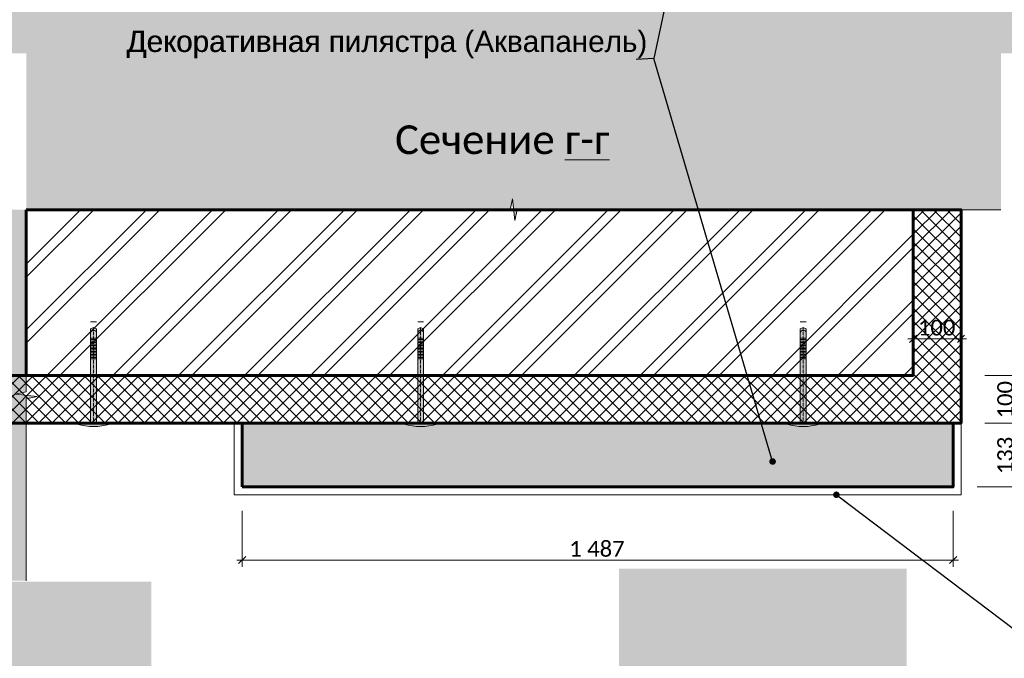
# Model space of a CAD drawing. Header units: millimetres. Extents: x 606744 to 1334424, y 366813 to 458563.
# Tile 4 of 21: x 1305040 to 1307099, y 440604 to 441940. Entities that reach past the tile are written whole.
import ezdxf

# ---------------------------------------------------------------- set-up
doc = ezdxf.new("R2010")
doc.units = ezdxf.units.MM
doc.header["$MEASUREMENT"] = 0
doc.linetypes.add('GESTRICHELT', pattern=[0.75, 0.5, -0.25])
doc.linetypes.add('Разомкнутая', pattern=[158.74999523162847, 95.24999856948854, -63.49999666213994])
doc.layers.add('- 2D четрежи', color=7, linetype='Continuous')
doc.layers.add('Размер - Осевые Размеры', color=7, linetype='Continuous')
for name, color, linetype, lineweight in [('- 2D четрежи_Ном._пера__1', 7, 'Continuous', 15), ('- 2D четрежи_Ном._пера__19', 255, 'Continuous', 0), ('0_Ном._пера__1', 7, 'Continuous', 15), ('0_Ном._пера__41', 7, 'Continuous', 60), ('1 Молдинги_Ном._пера__120', 7, 'Continuous', 5), ('Аннотация - Выносная Надпись.Фасад фрагмент_Ном._пера__1', 7, 'Continuous', 15), ('Конструктив - Стены Несущие_Ном._пера__1', 7, 'Continuous', 15), ('Конструктив - Стены Несущие_Ном._пера__41', 7, 'Continuous', 60), ('Размер - Осевые Размеры_Ном._пера__1', 7, 'Continuous', 15)]:
    doc.layers.add(name, color=color, linetype=linetype, lineweight=lineweight)
doc.layers.add('0_Ном._пера__62', color=7, linetype='Continuous', lineweight=25, true_color=0xaaaaaa)
doc.layers.add('Конструктив - Стены Несущие_Ном._пера__62', color=7, linetype='Continuous', lineweight=25, true_color=0xaaaaaa)
doc.styles.add('СГЕНЕРИР_СТИЛЬ_1', font='arial.ttf')
doc.styles.add('СГЕНЕРИР_СТИЛЬ_2', font='calibri.ttf')
doc.dimstyles.new('СГЕНЕРИР_СТИЛЬ__2', dxfattribs={"dimtxt": 33.00000071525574, "dimasz": 14.25, "dimexe": 0.18, "dimexo": 50, "dimgap": 0, "dimtad": 1, "dimdec": 0, "dimzin": 0, "dimdsep": 46, "dimtxsty": 'СГЕНЕРИР_СТИЛЬ_2', "dimblk": 'ARROWHEAD_6', "dimblk1": 'ARROWHEAD_6', "dimblk2": 'ARROWHEAD_6', "dimcen": 0.09, "dimclrd": 7, "dimclre": 7, "dimclrt": 7, "dimazin": 0, "dimtfac": 1, "dimtdec": 4, "dimtmove": 0, "dimatfit": 3, "dimfxl": 1, "dimtolj": 1, "dimtzin": 0, "dimarcsym": 0})
doc.dimstyles.new('СГЕНЕРИР_СТИЛЬ__4', dxfattribs={"dimtxt": 33.00000071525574, "dimasz": 14.25, "dimexe": 0.18, "dimexo": 50, "dimgap": 0, "dimtad": 1, "dimtih": 1, "dimtoh": 1, "dimdec": 0, "dimzin": 0, "dimdsep": 46, "dimtxsty": 'СГЕНЕРИР_СТИЛЬ_2', "dimblk": 'ARROWHEAD_6', "dimblk1": 'ARROWHEAD_6', "dimblk2": 'ARROWHEAD_6', "dimcen": 0.09, "dimclrd": 7, "dimclre": 7, "dimclrt": 7, "dimazin": 0, "dimtfac": 1, "dimtdec": 4, "dimtmove": 0, "dimatfit": 3, "dimfxl": 1, "dimtolj": 1, "dimtzin": 0, "dimarcsym": 0})
doc.dimstyles.new('СГЕНЕРИР_СТИЛЬ__7', dxfattribs={"dimtxt": 0.18, "dimasz": 27.36, "dimexe": 0.18, "dimexo": 0.0625, "dimgap": 0, "dimtad": 0, "dimtih": 1, "dimtoh": 1, "dimdec": 4, "dimzin": 0, "dimdsep": 46, "dimcen": 0.09, "dimadec": 0, "dimazin": 0, "dimtfac": 1, "dimtdec": 4, "dimtmove": 0, "dimatfit": 3, "dimldrblk": 'ARROWHEAD_11', "dimfxl": 1, "dimtolj": 1, "dimtzin": 0, "dimarcsym": 0})

# ---------------------------------------------------------------- blocks, each defined once
blk = doc.blocks.new('*D161', base_point=(491085.4970332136, 0))
at = {"layer": 'Размер - Осевые Размеры_Ном._пера__1', "color": 7, "linetype": 'Continuous', "lineweight": 15, "transparency": 16777216}
for p, q in [((1305505.461137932, 440795.3652542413), (1305505.461137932, 440912.5368662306)), ((1306992.431639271, 440795.3652542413), (1306992.431639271, 440912.5357835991)), ((1305494.211137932, 440809.4277542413), (1305505.461137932, 440809.4277542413)), ((1305512.961137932, 440816.9277542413), (1305497.961137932, 440801.9277542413)), ((1305505.461137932, 440809.4277542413), (1306992.431639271, 440809.4277542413)), ((1306984.931639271, 440801.9277542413), (1306999.931639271, 440816.9277542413)), ((1306992.431639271, 440809.4277542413), (1307003.681639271, 440809.4277542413))]:
    blk.add_line(p, q, dxfattribs=at)
at = {"layer": 'Размер - Осевые Размеры_Ном._пера__1', "color": 7, "lineweight": 15, "transparency": 16777216, "insert": (1306189.456131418, 440816.0277542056), "char_height": 33.00000071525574, "attachment_point": 7, "style": 'СГЕНЕРИР_СТИЛЬ_2'}
blk.add_mtext('\\A1;1\\~487', dxfattribs=at)
blk = doc.blocks.new('ARROWHEAD_6')
at = {"color": 0, "linetype": 'Continuous', "lineweight": 0}
for p, q in [((0, 0), (-1, 0)), ((-0.5, -0.5), (0.5, 0.5))]:
    blk.add_line(p, q, dxfattribs=at)
blk = doc.blocks.new('*D162', base_point=(491085.4970332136, 0))
at = {"layer": 'Размер - Осевые Размеры_Ном._пера__1', "color": 7, "linetype": 'Continuous', "lineweight": 15, "transparency": 16777216}
for p, q in [((1307138.632578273, 441096.0223320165), (1307058.946200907, 441096.0223320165)), ((1307117.070078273, 441103.5223320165), (1307132.070078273, 441088.5223320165)), ((1307124.570078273, 440962.5357835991), (1307124.570078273, 441096.0223320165)), ((1307117.070078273, 440970.0357835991), (1307132.070078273, 440955.0357835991)), ((1307138.632578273, 440962.5357835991), (1307042.431639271, 440962.5357835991)), ((1307124.570078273, 440951.2857835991), (1307124.570078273, 440962.5357835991))]:
    blk.add_line(p, q, dxfattribs=at)
at = {"layer": 'Размер - Осевые Размеры_Ном._пера__1', "color": 7, "lineweight": 15, "transparency": 16777216, "insert": (1307117.970078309, 440989.1375290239), "char_height": 33.00000071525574, "attachment_point": 7, "rotation": 90, "style": 'СГЕНЕРИР_СТИЛЬ_2'}
blk.add_mtext('\\A1;133', dxfattribs=at)
blk = doc.blocks.new('*D163', base_point=(491085.4970332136, 0))
at = {"layer": 'Размер - Осевые Размеры_Ном._пера__1', "color": 7, "linetype": 'Continuous', "lineweight": 15, "transparency": 16777216}
for p, q in [((1307132.070078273, 441188.2366150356), (1307117.070078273, 441203.2366150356)), ((1307124.570078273, 441195.7366150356), (1307124.570078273, 441206.9866150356)), ((1307138.632578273, 441195.7366150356), (1307058.946200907, 441195.7366150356)), ((1307124.570078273, 441096.0223320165), (1307124.570078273, 441195.7366150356)), ((1307138.632578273, 441096.0223320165), (1307058.946200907, 441096.0223320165)), ((1307117.070078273, 441103.5223320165), (1307132.070078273, 441088.5223320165))]:
    blk.add_line(p, q, dxfattribs=at)
at = {"layer": 'Размер - Осевые Размеры_Ном._пера__1', "color": 7, "lineweight": 15, "transparency": 16777216, "insert": (1307117.970078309, 441105.7379447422), "char_height": 33.00000071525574, "attachment_point": 7, "rotation": 90, "style": 'СГЕНЕРИР_СТИЛЬ_2'}
blk.add_mtext('\\A1;100', dxfattribs=at)
blk = doc.blocks.new('*D164', base_point=(491085.4970332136, 0))
at = {"layer": 'Размер - Осевые Размеры_Ном._пера__1', "color": 7, "linetype": 'Continuous', "lineweight": 15, "transparency": 16777216}
for p, q in [((1306916.446200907, 441279.8476466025), (1306901.446200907, 441264.8476466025)), ((1306908.946200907, 441245.736587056), (1306908.946200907, 441286.4101466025)), ((1307001.446200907, 441264.8476466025), (1307016.446200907, 441279.8476466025)), ((1307008.946200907, 441146.0223320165), (1307008.946200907, 441286.4101466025)), ((1306897.696200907, 441272.3476466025), (1306908.946200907, 441272.3476466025)), ((1306908.946200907, 441272.3476466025), (1307008.946200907, 441272.3476466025)), ((1307008.946200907, 441272.3476466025), (1307020.196200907, 441272.3476466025))]:
    blk.add_line(p, q, dxfattribs=at)
at = {"layer": 'Размер - Осевые Размеры_Ном._пера__1', "color": 7, "lineweight": 15, "transparency": 16777216, "insert": (1306918.804672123, 441278.9476465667), "char_height": 33.00000071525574, "attachment_point": 7, "style": 'СГЕНЕРИР_СТИЛЬ_2'}
blk.add_mtext('\\A1;100', dxfattribs=at)
blk = doc.blocks.new('CI Tools Break Line Symbol[25]_7', base_point=(1308374.280508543, 442072.8953077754))
at = {"layer": '- 2D четрежи', "linetype": 'Continuous', "lineweight": 0, "true_color": 0xffffff}
blk.add_hatch(color=7, dxfattribs=at).paths.add_polyline_path([(1308374.280508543, 442072.8953077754), (1306206.007587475, 442072.8953077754), (1306201.007587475, 442095.3953077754), (1306196.007587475, 442050.3953077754), (1306191.007587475, 442072.8953077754), (1304022.734666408, 442072.8953077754), (1304022.734666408, 441869.557706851), (1308374.280508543, 441869.557706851)])
blk = doc.blocks.new('CI Tools Break Line Symbol[31]_7', base_point=(1306895.275666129, 440399.0051864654))
at = {"layer": '- 2D четрежи', "linetype": 'Continuous', "lineweight": 0, "true_color": 0xffffff}
blk.add_hatch(color=7, dxfattribs=at).paths.add_polyline_path([(1306895.275666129, 440791.5062674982), (1306293.735218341, 440791.5062674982), (1306293.735218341, 440399.0051864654), (1306587.005442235, 440399.0051864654), (1306592.005442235, 440421.5051864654), (1306597.005442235, 440376.5051864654), (1306602.005442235, 440399.0051864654), (1306895.275666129, 440399.0051864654)])
at = {"layer": '- 2D четрежи_Ном._пера__1', "color": 7, "linetype": 'Continuous', "lineweight": 15}
for p, q in [((1306587.005442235, 440399.0051864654), (1306592.005442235, 440421.5051864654)), ((1306592.005442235, 440421.5051864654), (1306597.005442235, 440376.5051864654)), ((1306587.005442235, 440399.0051864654), (1306293.735218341, 440399.0051864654)), ((1306597.005442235, 440376.5051864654), (1306602.005442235, 440399.0051864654)), ((1306895.275666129, 440399.0051864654), (1306602.005442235, 440399.0051864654))]:
    blk.add_line(p, q, dxfattribs=at)
blk = doc.blocks.new('CI Tools Break Line Symbol[34]_7', base_point=(1305315.461554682, 440399.0051864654))
at = {"layer": '- 2D четрежи', "linetype": 'Continuous', "lineweight": 0, "true_color": 0xffffff}
blk.add_hatch(color=7, dxfattribs=at).paths.add_polyline_path([(1305315.461554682, 440764.2852521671), (1304713.921106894, 440764.2852521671), (1304713.921106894, 440399.0051864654), (1305007.191330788, 440399.0051864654), (1305012.191330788, 440421.5051864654), (1305017.191330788, 440376.5051864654), (1305022.191330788, 440399.0051864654), (1305315.461554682, 440399.0051864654)])
at = {"layer": '- 2D четрежи_Ном._пера__1', "color": 7, "linetype": 'Continuous', "lineweight": 15}
for p, q in [((1305007.191330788, 440399.0051864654), (1305012.191330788, 440421.5051864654)), ((1305012.191330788, 440421.5051864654), (1305017.191330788, 440376.5051864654)), ((1305007.191330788, 440399.0051864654), (1304713.921106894, 440399.0051864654)), ((1305017.191330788, 440376.5051864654), (1305022.191330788, 440399.0051864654)), ((1305315.461554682, 440399.0051864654), (1305022.191330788, 440399.0051864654))]:
    blk.add_line(p, q, dxfattribs=at)
blk = doc.blocks.new('CI Tools Break Line Symbol[37]_7', base_point=(1305054.091249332, 440765.9759309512))
at = {"layer": '- 2D четрежи', "linetype": 'Continuous', "lineweight": 0, "true_color": 0xffffff}
blk.add_hatch(color=7, dxfattribs=at).paths.add_polyline_path([(1305054.091249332, 440765.9759309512), (1305054.091249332, 441146.7106737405), (1305076.591249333, 441151.7106737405), (1305031.591249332, 441156.7106737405), (1305054.091249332, 441161.7106737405), (1305054.091249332, 441542.4454165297), (1304172.891901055, 441542.4454165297), (1304172.891901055, 440765.9759309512)])
at = {"layer": '- 2D четрежи_Ном._пера__1', "color": 7, "linetype": 'Continuous', "lineweight": 15}
for p, q in [((1305054.091249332, 441161.7106737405), (1305054.091249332, 441542.4454165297)), ((1305054.091249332, 441161.7106737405), (1305031.591249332, 441156.7106737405)), ((1305031.591249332, 441156.7106737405), (1305076.591249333, 441151.7106737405)), ((1305076.591249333, 441151.7106737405), (1305054.091249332, 441146.7106737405)), ((1305054.091249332, 440765.9759309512), (1305054.091249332, 441146.7106737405))]:
    blk.add_line(p, q, dxfattribs=at)
blk = doc.blocks.new('CI Tools Break Line Symbol[38]_7', base_point=(1307092.459215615, 441542.4454165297))
at = {"layer": '- 2D четрежи', "linetype": 'Continuous', "lineweight": 0, "true_color": 0xffffff}
blk.add_hatch(color=7, dxfattribs=at).paths.add_polyline_path([(1307092.459215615, 441907.7254822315), (1305054.091249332, 441907.7254822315), (1305054.091249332, 441542.4454165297), (1306065.775232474, 441542.4454165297), (1306070.775232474, 441564.9454165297), (1306075.775232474, 441519.9454165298), (1306080.775232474, 441542.4454165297), (1307092.459215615, 441542.4454165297)])
at = {"layer": '- 2D четрежи_Ном._пера__1', "color": 7, "linetype": 'Continuous', "lineweight": 15}
for p, q in [((1306065.775232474, 441542.4454165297), (1306070.775232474, 441564.9454165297)), ((1306070.775232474, 441564.9454165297), (1306075.775232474, 441519.9454165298)), ((1306065.775232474, 441542.4454165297), (1305054.091249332, 441542.4454165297)), ((1306075.775232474, 441519.9454165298), (1306080.775232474, 441542.4454165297)), ((1307092.459215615, 441542.4454165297), (1306080.775232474, 441542.4454165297))]:
    blk.add_line(p, q, dxfattribs=at)
blk = doc.blocks.new('ARROWHEAD_11')
at = {"color": 0, "linetype": 'Continuous', "lineweight": 0}
blk.add_line((0, 0), (-1, 0), dxfattribs=at)
at = {"color": 0, "linetype": 'Continuous', "lineweight": 0, "const_width": 0.25, "flags": 128}
blk.add_lwpolyline([(-0.125, 0, 1), (0.125, 0, 1)], format="xyb", close=True, dxfattribs=at)

msp = doc.modelspace()

# ---------------------------------------------------------------- hatches: boundary and pattern name
at = {"layer": '- 2D четрежи_Ном._пера__19', "linetype": 'Continuous', "lineweight": 0}
h = msp.add_hatch(color=255, dxfattribs=at)
edge = h.paths.add_edge_path()
edge.add_line((1305160.512615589, 441094.0386243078), (1305160.512615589, 441096.0221206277))
edge.add_line((1305160.512615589, 441096.0221206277), (1305188.509341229, 441096.0221206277))
edge.add_line((1305188.509341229, 441096.0221206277), (1305188.509341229, 441293.3310735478))
edge.add_line((1305188.509341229, 441293.3310735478), (1305194.749341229, 441295.7754671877))
edge.add_line((1305194.749341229, 441295.7754671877), (1305200.989341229, 441293.3310735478))
edge.add_line((1305200.989341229, 441293.3310735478), (1305200.989341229, 441096.0221206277))
edge.add_line((1305200.989341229, 441096.0221206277), (1305228.986066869, 441096.0221206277))
edge.add_line((1305228.986066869, 441096.0221206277), (1305228.986066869, 441094.0386243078))
edge.add_arc((1305194.749341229, 441200.0954513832), 111.4459687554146, 252.1091466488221, 287.89085335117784, ccw=False)
h = msp.add_hatch(color=255, dxfattribs=at)
edge = h.paths.add_edge_path()
edge.add_line((1305844.614597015, 441094.0386243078), (1305844.614597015, 441096.0221206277))
edge.add_line((1305844.614597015, 441096.0221206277), (1305872.611322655, 441096.0221206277))
edge.add_line((1305872.611322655, 441096.0221206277), (1305872.611322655, 441293.3310735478))
edge.add_line((1305872.611322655, 441293.3310735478), (1305878.851322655, 441295.7754671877))
edge.add_line((1305878.851322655, 441295.7754671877), (1305885.091322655, 441293.3310735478))
edge.add_line((1305885.091322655, 441293.3310735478), (1305885.091322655, 441096.0221206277))
edge.add_line((1305885.091322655, 441096.0221206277), (1305913.088048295, 441096.0221206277))
edge.add_line((1305913.088048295, 441096.0221206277), (1305913.088048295, 441094.0386243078))
edge.add_arc((1305878.851322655, 441200.0954513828), 111.4459687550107, 252.109146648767, 287.89085335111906, ccw=False)
h = msp.add_hatch(color=255, dxfattribs=at)
edge = h.paths.add_edge_path()
edge.add_line((1306644.607627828, 441094.0380373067), (1306644.607627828, 441096.0215336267))
edge.add_line((1306644.607627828, 441096.0215336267), (1306672.604353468, 441096.0215336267))
edge.add_line((1306672.604353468, 441096.0215336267), (1306672.604353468, 441293.3304865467))
edge.add_line((1306672.604353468, 441293.3304865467), (1306678.844353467, 441295.7748801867))
edge.add_line((1306678.844353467, 441295.7748801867), (1306685.084353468, 441293.3304865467))
edge.add_line((1306685.084353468, 441293.3304865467), (1306685.084353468, 441096.0215336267))
edge.add_line((1306685.084353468, 441096.0215336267), (1306713.081079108, 441096.0215336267))
edge.add_line((1306713.081079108, 441096.0215336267), (1306713.081079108, 441094.0380373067))
edge.add_arc((1306678.844353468, 441200.0948643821), 111.4459687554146, 252.1091466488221, 287.89085335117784, ccw=False)
at = {"layer": '0_Ном._пера__62', "linetype": 'Continuous', "lineweight": 25, "true_color": 0xaaaaaa}
h = msp.add_hatch(dxfattribs=at)
h.set_pattern_fill('БЛОКИ_БЕТОННЫЕ_0007', color=253, style=0, pattern_type=2)
h.set_pattern_definition([(44.99999999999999, (491085.4970332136, 0), (-13.78858172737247, 13.78858172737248), []), (135.0000000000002, (491085.4970332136, 0), (13.78858172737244, 13.78858172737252), [])])
h.paths.add_polyline_path([(1304279.172061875, 441096.0224540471), (1307008.946200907, 441096.0223320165), (1307008.946200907, 441542.4453986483), (1306908.946260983, 441542.4454165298), (1306908.946198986, 441195.7363642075), (1304279.172061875, 441195.7368344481)])
at = {"layer": 'Конструктив - Стены Несущие_Ном._пера__1', "linetype": 'Continuous', "lineweight": 15}
h = msp.add_hatch(dxfattribs=at)
h.set_pattern_fill('ЛИНИИ_НАКЛОННЫЕ_ДВОЙНЫЕ__2E', style=0, pattern_type=2)
h.set_pattern_definition([(44.99999999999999, (491085.4970332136, 0), (-68.94290863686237, 68.94290863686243), []), (44.99999999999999, (491071.7084514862, 13.78858172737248), (-68.94290863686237, 68.94290863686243), [])])
h.paths.add_polyline_path([(1305054.091249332, 441542.4454165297), (1305054.091249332, 441195.736587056), (1306908.946200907, 441195.736587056), (1306908.946200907, 441542.4454165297)])
at = {"layer": 'Конструктив - Стены Несущие_Ном._пера__62', "linetype": 'Continuous', "lineweight": 25, "true_color": 0xaaaaaa}
h = msp.add_hatch(dxfattribs=at)
h.set_pattern_fill('__ТЕПЛОИЗОЛЯЦИЯ_ПЕНОПОЛИ_04', color=253, style=0, pattern_type=2)
h.set_pattern_definition([(90.00000000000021, (491085.4970332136, 0), (-17.3205080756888, 0), [10, -20]), (90.00000000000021, (491076.8367793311, 14.99999999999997), (-17.3205080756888, 0), [10, -20]), (150.0000000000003, (491085.4970332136, 10), (8.660254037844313, 15.00000000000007), [10, -20]), (150.0000000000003, (491068.1765254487, 9.99999999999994), (8.660254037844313, 15.00000000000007), [10, -20]), (210.0000000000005, (491085.4970332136, 0), (-8.660254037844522, 14.99999999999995), [9.999999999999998, -20]), (210.0000000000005, (491068.1765254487, -6.05e-14), (-8.660254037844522, 14.99999999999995), [9.999999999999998, -20])])
h.paths.add_polyline_path([(1305505.461137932, 440962.5368662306), (1306992.431639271, 440962.5357835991), (1306992.431736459, 441096.0213934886), (1305505.461137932, 441096.0224761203)])

# ---------------------------------------------------------------- linework, layer by layer
at = {"layer": '- 2D четрежи_Ном._пера__1', "color": 7, "linetype": 'Continuous', "lineweight": 15}
for p, q in [((1305200.989341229, 441307.8582711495), (1305188.509341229, 441307.8582711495)), ((1305885.091322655, 441307.8582711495), (1305872.611322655, 441307.8582711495)), ((1306685.084353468, 441307.8576841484), (1306672.604353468, 441307.8576841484)), ((1305200.989341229, 441273.8584502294), (1305188.509341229, 441273.8584502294)), ((1305200.989341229, 441270.7384502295), (1305188.509341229, 441270.7384502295)), ((1305200.989341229, 441267.6184502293), (1305188.509341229, 441267.6184502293)), ((1305200.989341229, 441264.4984502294), (1305188.509341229, 441264.4984502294)), ((1305200.989341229, 441261.3784502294), (1305188.509341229, 441261.3784502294)), ((1305200.989341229, 441258.2584502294), (1305188.509341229, 441258.2584502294)), ((1305885.091322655, 441273.8584502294), (1305872.611322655, 441273.8584502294)), ((1305885.091322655, 441270.7384502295), (1305872.611322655, 441270.7384502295)), ((1305885.091322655, 441267.6184502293), (1305872.611322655, 441267.6184502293)), ((1305885.091322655, 441264.4984502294), (1305872.611322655, 441264.4984502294)), ((1305885.091322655, 441261.3784502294), (1305872.611322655, 441261.3784502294)), ((1305885.091322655, 441258.2584502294), (1305872.611322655, 441258.2584502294)), ((1306685.084353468, 441273.8578632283), (1306672.604353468, 441273.8578632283)), ((1306685.084353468, 441270.7378632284), (1306672.604353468, 441270.7378632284)), ((1306685.084353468, 441267.6178632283), (1306672.604353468, 441267.6178632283)), ((1306685.084353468, 441264.4978632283), (1306672.604353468, 441264.4978632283)), ((1306685.084353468, 441261.3778632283), (1306672.604353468, 441261.3778632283)), ((1306685.084353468, 441258.2578632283), (1306672.604353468, 441258.2578632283)), ((1305200.989341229, 441255.1384502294), (1305188.509341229, 441255.1384502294)), ((1305200.989341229, 441252.0184502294), (1305188.509341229, 441252.0184502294)), ((1305200.989341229, 441248.8984502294), (1305188.509341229, 441248.8984502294)), ((1305200.989341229, 441245.7784502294), (1305188.509341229, 441245.7784502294)), ((1305200.989341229, 441242.6584502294), (1305188.509341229, 441242.6584502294)), ((1305200.989341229, 441239.5384502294), (1305188.509341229, 441239.5384502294)), ((1305885.091322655, 441255.1384502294), (1305872.611322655, 441255.1384502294)), ((1305885.091322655, 441252.0184502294), (1305872.611322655, 441252.0184502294)), ((1305885.091322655, 441248.8984502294), (1305872.611322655, 441248.8984502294)), ((1305885.091322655, 441245.7784502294), (1305872.611322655, 441245.7784502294)), ((1305885.091322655, 441242.6584502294), (1305872.611322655, 441242.6584502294)), ((1305885.091322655, 441239.5384502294), (1305872.611322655, 441239.5384502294)), ((1306685.084353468, 441255.1378632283), (1306672.604353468, 441255.1378632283)), ((1306685.084353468, 441252.0178632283), (1306672.604353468, 441252.0178632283)), ((1306685.084353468, 441248.8978632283), (1306672.604353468, 441248.8978632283)), ((1306685.084353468, 441245.7778632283), (1306672.604353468, 441245.7778632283)), ((1306685.084353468, 441242.6578632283), (1306672.604353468, 441242.6578632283)), ((1306685.084353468, 441239.5378632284), (1306672.604353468, 441239.5378632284)), ((1305200.989341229, 441236.4184502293), (1305188.509341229, 441236.4184502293)), ((1305200.989341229, 441233.2984502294), (1305188.509341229, 441233.2984502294)), ((1305200.989341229, 441230.1784502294), (1305188.509341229, 441230.1784502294)), ((1305885.091322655, 441236.4184502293), (1305872.611322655, 441236.4184502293)), ((1305885.091322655, 441233.2984502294), (1305872.611322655, 441233.2984502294)), ((1305885.091322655, 441230.1784502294), (1305872.611322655, 441230.1784502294)), ((1306685.084353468, 441236.4178632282), (1306672.604353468, 441236.4178632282)), ((1306685.084353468, 441233.2978632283), (1306672.604353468, 441233.2978632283)), ((1306685.084353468, 441230.1778632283), (1306672.604353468, 441230.1778632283)), ((1305200.989341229, 441096.0221206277), (1305188.509341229, 441096.0221206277)), ((1305885.091322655, 441096.0221206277), (1305872.611322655, 441096.0221206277)), ((1306685.084353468, 441096.0215336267), (1306672.604353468, 441096.0215336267))]:
    msp.add_line(p, q, dxfattribs=at)
at = {"layer": '- 2D четрежи_Ном._пера__1', "color": 7, "linetype": 'GESTRICHELT', "lineweight": 15}
for p, q in [((1305194.749341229, 441096.0221206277), (1305194.749341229, 441295.7754671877)), ((1305878.851322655, 441096.0221206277), (1305878.851322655, 441295.7754671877)), ((1306678.844353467, 441096.0215336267), (1306678.844353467, 441295.7748801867))]:
    msp.add_line(p, q, dxfattribs=at)
at = {"layer": '- 2D четрежи_Ном._пера__1', "color": 7, "linetype": 'Continuous', "lineweight": 15, "flags": 128}
for points in [[(1305160.512615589, 441094.0386243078), (1305160.512615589, 441096.0221206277), (1305188.509341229, 441096.0221206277), (1305188.509341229, 441293.3310735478), (1305194.749341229, 441295.7754671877), (1305200.989341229, 441293.3310735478), (1305200.989341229, 441096.0221206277), (1305228.986066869, 441096.0221206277), (1305228.986066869, 441094.0386243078, -0.1574082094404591)], [(1305844.614597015, 441094.0386243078), (1305844.614597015, 441096.0221206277), (1305872.611322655, 441096.0221206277), (1305872.611322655, 441293.3310735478), (1305878.851322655, 441295.7754671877), (1305885.091322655, 441293.3310735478), (1305885.091322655, 441096.0221206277), (1305913.088048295, 441096.0221206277), (1305913.088048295, 441094.0386243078, -0.1574082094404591)], [(1306644.607627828, 441094.0380373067), (1306644.607627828, 441096.0215336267), (1306672.604353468, 441096.0215336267), (1306672.604353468, 441293.3304865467), (1306678.844353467, 441295.7748801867), (1306685.084353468, 441293.3304865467), (1306685.084353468, 441096.0215336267), (1306713.081079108, 441096.0215336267), (1306713.081079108, 441094.0380373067, -0.1574082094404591)]]:
    msp.add_lwpolyline(points, format="xyb", close=True, dxfattribs=at)
at = {"layer": '- 2D четрежи_Ном._пера__1', "color": 7, "linetype": 'Continuous', "lineweight": 15}
for centre, start, end in [((1305194.742725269, 441283.3140595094), 20.64458899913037, 159.0356340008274), ((1305878.844706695, 441283.3140595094), 20.64458899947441, 159.0356340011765), ((1306678.837737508, 441283.3134725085), 20.64458899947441, 159.0356340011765)]:
    msp.add_arc(centre, 6.675264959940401, start, end, dxfattribs=at)
at = {"layer": '0_Ном._пера__1', "color": 7, "linetype": 'Continuous', "lineweight": 15}
for p, q in [((1305505.461137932, 441096.0221206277), (1306992.431627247, 441096.0221206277)), ((1305505.461137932, 440962.5357715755), (1305505.461137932, 441096.0221206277)), ((1306992.431627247, 441096.0221206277), (1306992.431627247, 440962.5357715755)), ((1306992.431627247, 440962.5357715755), (1305505.461137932, 440962.5357715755))]:
    msp.add_line(p, q, dxfattribs=at)
msp.add_lwpolyline([(1305488.946673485, 441096.0223999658), (1307008.946091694, 441096.0223999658), (1307008.946091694, 440946.0213071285), (1305488.946673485, 440946.0213071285)], close=True, dxfattribs=at)
at = {"layer": '0_Ном._пера__41', "color": 7, "linetype": 'Continuous', "lineweight": 60, "flags": 128}
msp.add_lwpolyline([(1304279.172061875, 441096.0224540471), (1307008.946200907, 441096.0223320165), (1307008.946200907, 441542.4453986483), (1306908.946260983, 441542.4454165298), (1306908.946198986, 441195.7363642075), (1304279.172061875, 441195.7368344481)], close=True, dxfattribs=at)
at = {"layer": '1 Молдинги_Ном._пера__120', "color": 7, "linetype": 'Разомкнутая', "lineweight": 5}
msp.add_line((1306908.946200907, 441195.736587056), (1306908.946200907, 441542.4454165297), dxfattribs=at)
at = {"layer": 'Конструктив - Стены Несущие_Ном._пера__41', "color": 7, "linetype": 'Continuous', "lineweight": 60, "flags": 128}
for points in [[(1305054.091249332, 441542.4454165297), (1305054.091249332, 441195.736587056), (1306908.946200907, 441195.736587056), (1306908.946200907, 441542.4454165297)], [(1305505.461137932, 440962.5368662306), (1306992.431639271, 440962.5357835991), (1306992.431736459, 441096.0213934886), (1305505.461137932, 441096.0224761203)]]:
    msp.add_lwpolyline(points, close=True, dxfattribs=at)

# ---------------------------------------------------------------- block references
at = {"layer": '- 2D четрежи', "color": 7, "linetype": 'Continuous', "lineweight": 15}
for name, p in [('CI Tools Break Line Symbol[25]_7', (1308374.280508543, 442072.8953077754)), ('CI Tools Break Line Symbol[38]_7', (1307092.459215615, 441542.4454165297)), ('CI Tools Break Line Symbol[37]_7', (1305054.091249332, 440765.9759309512)), ('CI Tools Break Line Symbol[31]_7', (1306895.275666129, 440399.0051864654)), ('CI Tools Break Line Symbol[34]_7', (1305315.461554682, 440399.0051864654))]:
    msp.add_blockref(name, p, dxfattribs=at)

# ---------------------------------------------------------------- texts
at = {"layer": '- 2D четрежи_Ном._пера__1', "color": 7, "linetype": 'Continuous', "lineweight": 15, "insert": (1306049.446149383, 441658.1934468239), "char_height": 59.99999999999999, "attachment_point": 8, "style": 'СГЕНЕРИР_СТИЛЬ_2'}
msp.add_mtext('\\A1;Сечение {\\Lг-г}', dxfattribs=at)
at = {"layer": 'Аннотация - Выносная Надпись.Фасад фрагмент_Ном._пера__1', "color": 7, "linetype": 'Continuous', "lineweight": 15, "attachment_point": 7, "style": 'СГЕНЕРИР_СТИЛЬ_1'}
for insert, char_height in [((1305263.544800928, 441859.1017785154), 44.41774875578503), ((1305264.432804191, 441859.0997761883), 44.38070473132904)]:
    msp.add_mtext('\\A1;Декоративная пилястра (Аквапанель)', dxfattribs=dict(at, insert=insert, char_height=char_height))

# ---------------------------------------------------------------- dimensions: what is measured, and where the dimension line sits
at = {"layer": 'Размер - Осевые Размеры', "color": 7, "linetype": 'Continuous', "lineweight": 15}
for base, p1, p2, picture, middle in [((1307008.946200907, 441272.3476466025), (1306908.946200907, 441195.736587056), (1307008.946200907, 441096.0223320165), '*D164', (1306956.475656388, 441295.4476469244)), ((1306992.431639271, 440809.4277542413), (1305505.461137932, 440962.5368662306), (1306992.431639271, 440962.5357835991), '*D161', (1306246.064993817, 440832.5277545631))]:
    dim = msp.add_linear_dim(base=base, p1=p1, p2=p2, dimstyle='СГЕНЕРИР_СТИЛЬ__4', dxfattribs=at)
    dim.commit()
    dim.dimension.update_dxf_attribs({"geometry": picture, "text_midpoint": middle, "dimtype": 160})
for base, p1, p2, picture, middle in [((1307124.570078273, 441195.7366150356), (1307008.946200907, 441096.0223320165), (1307008.946200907, 441195.7366150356), '*D163', (1307101.470077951, 441143.4089290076)), ((1307124.570078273, 441096.0223320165), (1306992.431639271, 440962.5357835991), (1307008.946200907, 441096.0223320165), '*D162', (1307101.470077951, 441026.8085132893))]:
    dim = msp.add_linear_dim(base=base, p1=p1, p2=p2, angle=90, dimstyle='СГЕНЕРИР_СТИЛЬ__2', dxfattribs=at)
    dim.commit()
    dim.dimension.update_dxf_attribs({"geometry": picture, "text_midpoint": middle, "dimtype": 160, "text_rotation": 90})

# ---------------------------------------------------------------- leaders
at = {"layer": 'Аннотация - Выносная Надпись.Фасад фрагмент_Ном._пера__1', "color": 7, "linetype": 'Continuous', "lineweight": 15, "annotation_type": 0, "has_hookline": 1}
for points, hookline_direction, text_width in [([(1306485.592832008, 442422.2222712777), (1306366.258769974, 441859.0997761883), (1306329.660100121, 441856.6924876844)], 1, 1086.2676992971), ([(1306614.825221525, 441015.5578581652), (1306366.258769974, 441859.1017785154), (1306329.660100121, 441856.6924876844)], 1, 1087.174393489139), ([(1306748.189695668, 440946.0213071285), (1307157.571352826, 440635.7511538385), (1307369.549945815, 440621.0457318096)], 0, 343.9768076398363)]:
    msp.add_leader(points, dimstyle='СГЕНЕРИР_СТИЛЬ__7', dxfattribs=dict(at, hookline_direction=hookline_direction, text_width=text_width))

doc.saveas('drawing.dxf')
